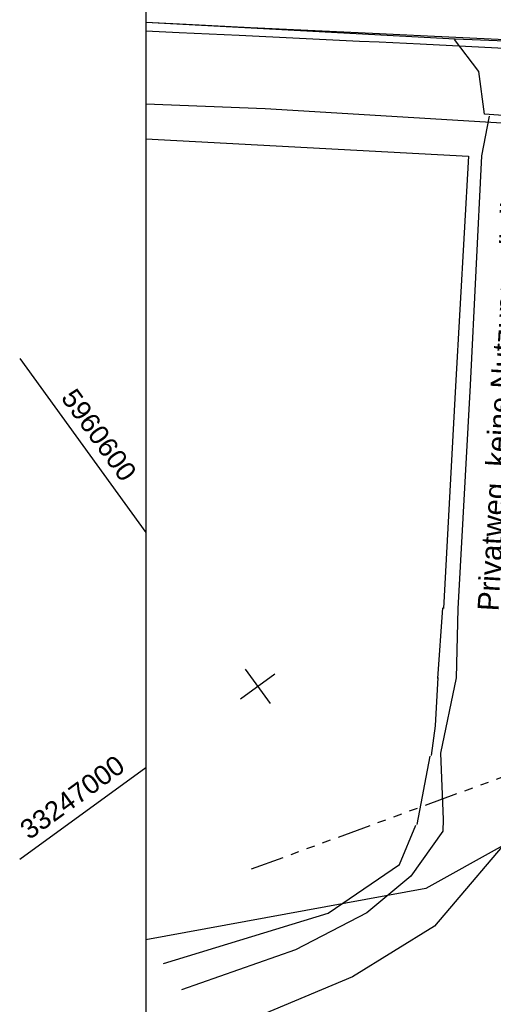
# Model space of a CAD drawing. Extents: x -1.5 to 43, y -1.5 to 27.2.
# Tile 2 of 50: x -1.5 to 4.1, y 4.6 to 16.3. Entities that reach past the tile are written whole.
import ezdxf
from ezdxf.enums import TextEntityAlignment as Align

# ---------------------------------------------------------------- set-up
doc = ezdxf.new("R2010")
doc.units = 0
doc.linetypes.add('LT00000', pattern=[0])
doc.linetypes.add('LT21011', pattern=[0.95, 0.4, -0.1, 0.05, -0.1, 0.05, -0.1, 0.05, -0.1])
for name, color, linetype in [('Fk_002', 7, 'LT00000'), ('Fußweg_006', 7, 'LT00000'), ('HD_LB_Telekom', 7, 'LT00000'), ('HD_Texte', 7, 'LT00000'), ('Manu_Flur', 7, 'LT00000'), ('PL_Fahrraum', 7, 'LT00000'), ('PL_Markierung', 7, 'LT00000'), ('RASTER', 7, 'LT00000'), ('Tor_003', 7, 'LT00000'), ('Tor_004', 7, 'LT00000'), ('Weg_unbef_001', 7, 'LT00000'), ('Weg_unbef_003', 7, 'LT00000'), ('Zaun_004', 7, 'LT00000'), ('Zaun_005', 7, 'LT00000'), ('Zaun_006', 7, 'LT00000')]:
    doc.layers.add(name, color=color, linetype=linetype)
doc.styles.add('TS100', font='txt', dxfattribs={"height": 0.2})

msp = doc.modelspace()

# ---------------------------------------------------------------- linework, layer by layer
at = {"layer": 'Fk_002', "color": 253, "true_color": 0x999999, "flags": 128}
msp.add_lwpolyline([(41.204025, 14.29305), (35.127338, 14.620623), (33.32718, 14.713444), (29.924651, 14.867759), (28.822706, 14.919294), (26.416558, 15.020036), (21.595498, 15.250256), (18.352818, 15.404024), (16.780538, 15.476502), (12.510945, 15.672786), (10.119166, 15.77927), (7.664459, 15.898871), (5.173852, 16.004255), (3.672381, 16.063657), (0, 16.262063)], dxfattribs=at)
at = {"layer": 'Fußweg_006', "color": 253, "true_color": 0x999999, "flags": 128}
msp.add_lwpolyline([(5.176234, 16.003019), (4.897843, 15.676408), (4.817746, 15.393991), (4.795934, 15.135133), (4.460592, 15.144145), (4.022698, 15.175557), (3.955903, 15.682269), (3.664352, 16.061779)], dxfattribs=at)
at = {"layer": 'HD_LB_Telekom', "color": 6, "linetype": 'LT21011', "true_color": 0xff00ff, "flags": 128}
msp.add_lwpolyline([(1.254141, 6.212028), (5.444427, 7.747312), (9.403844, 9.802053), (11.966499, 13.276643), (14.136675, 14.02697), (18.546287, 14.546427), (28.623754, 13.934622), (36.600305, 13.49597), (41.286961, 13.484426)], dxfattribs=at)
at = {"layer": 'Manu_Flur', "color": 214, "true_color": 0xaa00aa, "flags": 128}
for points in [[(-0.0004, 15.299271), (1.414856, 15.240436), (10.246604, 14.706767), (14.399636, 14.699295), (24.468832, 14.171133), (26.987648, 14.048997), (29.584886, 14.059654), (36.97862, 13.597654), (43.0004, 13.146173)], [(10.246604, 14.706767), (9.756571, 9.555517), (3.326309, 5.97935), (-0.0004, 5.371975)]]:
    msp.add_lwpolyline(points, dxfattribs=at)
at = {"layer": 'PL_Fahrraum', "color": 18, "true_color": 0x000000, "flags": 128}
msp.add_lwpolyline([(0, 16.165118), (0.39425, 16.146162), (0.39445, 16.146152), (1.109225, 16.111785), (1.823999, 16.077418), (2.538773, 16.04305), (2.538973, 16.043041), (2.769107, 16.031976), (3.258542, 16.008443), (4.179478, 15.964163), (5.100414, 15.919884), (5.91747, 15.880599), (6.734726, 15.841304), (7.71151, 15.794686), (8.688326, 15.748759), (9.665375, 15.703515), (10.341012, 15.672633), (10.341212, 15.672624), (11.349499, 15.627155), (12.119529, 15.592712), (12.889559, 15.558269), (13.659789, 15.523817), (14.551098, 15.483949), (15.442406, 15.444081), (16.333715, 15.404214), (17.225024, 15.364346), (18.116333, 15.324478), (19.007642, 15.284611), (19.89895, 15.244743), (20.791058, 15.204839), (21.745704, 15.162139), (22.700349, 15.119438), (23.654995, 15.076737), (24.363087, 15.045065), (25.070979, 15.013401), (25.071179, 15.013392), (25.603047, 14.989602), (26.134915, 14.965812), (26.675775, 14.941619), (27.216434, 14.917436), (27.651199, 14.897989), (27.884366, 14.88756), (27.884566, 14.887551), (28.768882, 14.847996), (28.925525, 14.840989), (29.648132, 14.808228), (30.398436, 14.773279), (31.148894, 14.737375), (31.641526, 14.71329), (32.217734, 14.6846), (32.793914, 14.655351), (33.635588, 14.611619), (34.353125, 14.573394), (35.239959, 14.52495), (35.240358, 14.524928), (35.333216, 14.519786), (35.547088, 14.507943), (35.63056, 14.503321), (36.180717, 14.472856), (36.730875, 14.442392), (37.627701, 14.39273), (38.148902, 14.363869), (38.149102, 14.363858), (38.886971, 14.322999), (39.625041, 14.282129), (39.810157, 14.271878), (40.346136, 14.242199), (40.882315, 14.212508)], dxfattribs=at)
at = {"layer": 'PL_Markierung', "color": 18, "true_color": 0x000000, "flags": 128}
msp.add_lwpolyline([(0, 16.265233), (0.478721, 16.242216), (1.243837, 16.205428), (2.008953, 16.16864), (2.77387, 16.131862), (3.263304, 16.10833), (4.18424, 16.06405), (5.105176, 16.01977), (5.922232, 15.980485), (6.739488, 15.941191), (7.716201, 15.894576), (8.692947, 15.848652), (9.669925, 15.803411), (10.511815, 15.764982), (11.353927, 15.727057), (12.123957, 15.692614), (12.893987, 15.658171), (13.664217, 15.623719), (14.555526, 15.583851), (15.446835, 15.543983), (16.338144, 15.504116), (17.229452, 15.464248), (18.120761, 15.42438), (19.01207, 15.384512), (19.903379, 15.344645), (20.795487, 15.304741), (21.750132, 15.26204), (22.704778, 15.21934), (23.659423, 15.176639), (24.485997, 15.139667), (25.31257, 15.102695), (26.139344, 15.065714), (26.897386, 15.031807), (27.655628, 14.997891), (28.214469, 14.972894), (28.77331, 14.947898), (28.929954, 14.940891), (29.652682, 14.908124), (30.403112, 14.87317), (31.153696, 14.83726), (31.646411, 14.813171), (32.222715, 14.784476), (32.798992, 14.755222), (33.640807, 14.711483), (34.358465, 14.673252), (35.245448, 14.624799), (35.245847, 14.624777), (35.338705, 14.619635), (35.636049, 14.60317), (36.186206, 14.572705), (36.736364, 14.542241), (37.63319, 14.49258), (38.63186, 14.437279), (39.63053, 14.381978), (39.815646, 14.371727), (40.351625, 14.342048), (40.887804, 14.312357), (40.888003, 14.312346)], dxfattribs=at)
at = {"layer": 'RASTER', "color": 18, "true_color": 0x000000}
for p, q in [((0, 25.7), (0, 0)), ((0, 25.7), (0, 0)), ((-1.5, 12.272383), (0, 10.20781)), ((-0.0004, 10.20836), (0, 10.20781)), ((1.180444, 8.583068), (1.474337, 8.178559)), ((1.180444, 8.583068), (1.474337, 8.178559)), ((1.125136, 8.233867), (1.529645, 8.52776)), ((1.125136, 8.233867), (1.529645, 8.52776)), ((-1.5, 6.326594), (0, 7.416408)), ((-0.0004, 7.416117), (0, 7.416408))]:
    msp.add_line(p, q, dxfattribs=at)
at = {"layer": 'Tor_003', "color": 253, "true_color": 0x999999}
msp.add_line((3.221195, 6.738513), (3.376082, 7.551895), dxfattribs=at)
at = {"layer": 'Tor_004', "color": 253, "true_color": 0x999999}
msp.add_line((3.46913, 8.473868), (3.526392, 9.312736), dxfattribs=at)
at = {"layer": 'Weg_unbef_001', "color": 253, "true_color": 0x999999, "flags": 128}
msp.add_lwpolyline([(4.078254, 15.15115), (3.985613, 14.680143), (3.853472, 11.955515), (3.706367, 9.301842), (3.685405, 8.482426), (3.500716, 7.584846), (3.529838, 6.799594), (3.528317, 6.662521), (3.148704, 6.124422), (2.626127, 5.692586), (1.774935, 5.251658), (0.421413, 4.777033)], dxfattribs=at)
at = {"layer": 'Weg_unbef_003', "color": 253, "true_color": 0x999999, "flags": 128}
msp.add_lwpolyline([(6.406353, 12.837259), (5.749538, 12.799106), (4.71629, 12.877562), (4.547591, 11.868487), (4.506795, 9.73234), (4.853241, 8.926467), (5.11053, 8.57472), (4.478573, 6.767026), (3.428729, 5.533823), (2.453503, 4.930839), (0.586051, 4.148581)], dxfattribs=at)
at = {"layer": 'Zaun_004', "color": 253, "true_color": 0x999999, "flags": 128}
msp.add_lwpolyline([(0, 14.880119), (3.831304, 14.676805), (3.676398, 11.944042), (3.535373, 9.306159)], dxfattribs=at)
at = {"layer": 'Zaun_005', "color": 253, "true_color": 0x999999, "flags": 128}
msp.add_lwpolyline([(0.20982, 5.087321), (2.165527, 5.685498), (3.011712, 6.265678), (3.205032, 6.733197)], dxfattribs=at)
at = {"layer": 'Zaun_006', "color": 253, "true_color": 0x999999, "flags": 128}
msp.add_lwpolyline([(3.393789, 7.558827), (3.438967, 7.910061), (3.470503, 8.485249)], dxfattribs=at)

# ---------------------------------------------------------------- texts
at = {"layer": 'HD_Texte', "color": 18, "true_color": 0x000000, "style": 'TS100', "width": 0.993998}
msp.add_text('Privatweg, keine Nutzung möglich', height=0.25, rotation=86.661529, dxfattribs=at).set_placement((4.18763, 9.267964), (4.492147, 14.488256), align=Align.FIT)
at = {"layer": 'RASTER', "color": 18, "true_color": 0x000000, "style": 'TS100', "width": 1.001073}
for s, rotation, p, p2 in [('5960600', 306, (-1.018222, 11.804922), (-0.282185, 10.791853)), ('5960600', 306, (-1.018222, 11.804922), (-0.282185, 10.791853)), ('33247000', 36, (-1.387188, 6.550704), (-0.229395, 7.39189))]:
    msp.add_text(s, height=0.23, rotation=rotation, dxfattribs=at).set_placement(p, p2, align=Align.FIT)

doc.saveas('drawing.dxf')
